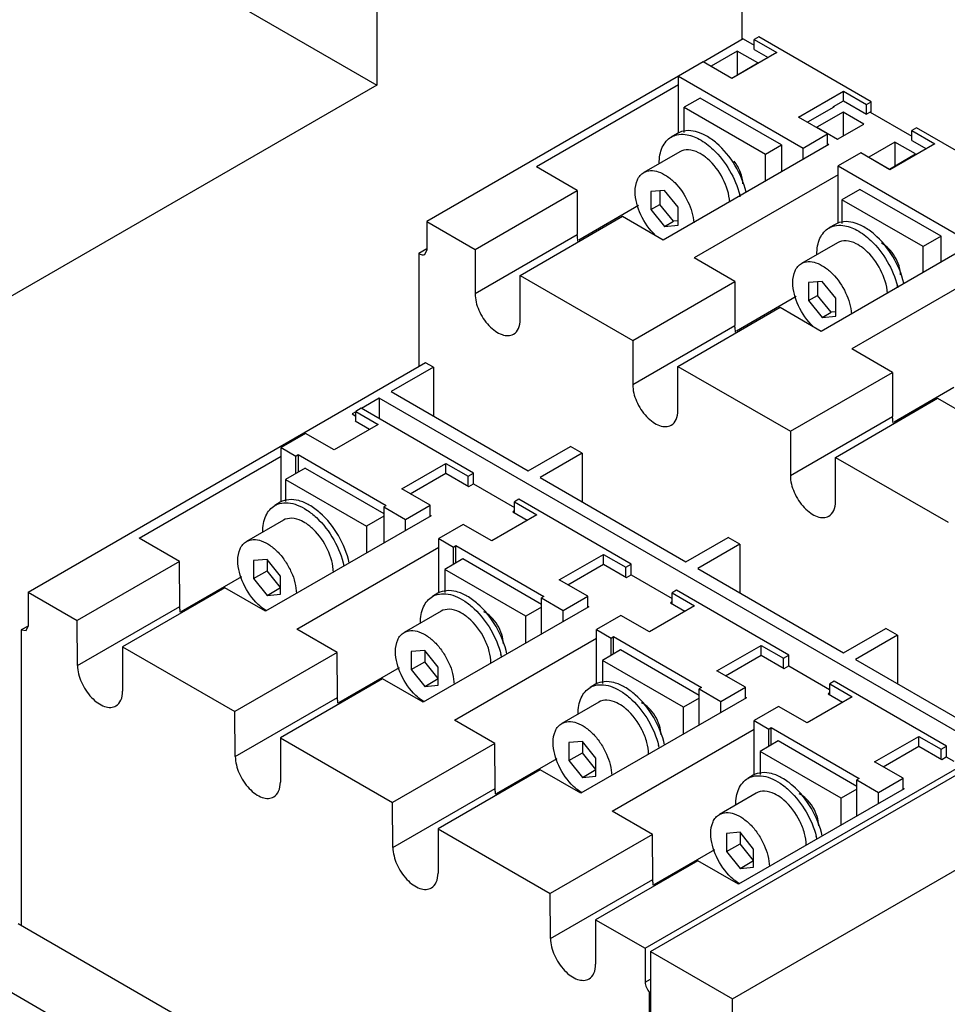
# Model space of a CAD drawing. Header units: millimetres. Extents: x 57 to 443, y 128 to 571.
# Tile 3 of 5: x 200 to 345, y 300 to 455. Entities that reach past the tile are written whole.
import ezdxf

# ---------------------------------------------------------------- set-up
doc = ezdxf.new("R2010")
doc.units = ezdxf.units.MM
doc.header["$LTSCALE"] = 45.402693
doc.layers.add('00_COMPONENTS_2', color=7, linetype='CONTINUOUS')

msp = doc.modelspace()

# ---------------------------------------------------------------- linework, layer by layer
at = {"layer": '00_COMPONENTS_2', "color": 7, "linetype": 'Continuous'}
for p, q in [((123.57, 521.14), (255.8, 444.8)), ((313.11, 494.22), (313.11, 451.93)), ((255.8, 461.13), (255.8, 444.8)), ((313.32, 452.05), (307.02, 448.41)), ((313.32, 452.05), (315.03, 451.06)), ((315.74, 452.37), (315.03, 451.96)), ((315.03, 450.41), (315.03, 451.96)), ((315.03, 451.96), (318.59, 449.91)), ((333.38, 442.18), (315.74, 452.37)), ((312.36, 450.15), (308.26, 447.78)), ((312.36, 450.15), (312.36, 446.4)), ((315.62, 448.27), (312.36, 450.15)), ((315.03, 450.41), (317.24, 449.13)), ((307.01, 448.43), (303.15, 446.2)), ((311.52, 445.82), (307.01, 448.43)), ((318.59, 449.91), (311.52, 445.82)), ((308.26, 447.78), (311.52, 445.91)), ((311.52, 445.91), (315.62, 448.27)), ((303.16, 446.19), (263.65, 423.37)), ((303.15, 437.29), (303.15, 446.2)), ((303.15, 446.2), (322.71, 434.91)), ((255.8, 444.8), (196.43, 410.53)), ((303.15, 444.83), (280.86, 431.96)), ((321.98, 439.78), (329.05, 443.86)), ((329.05, 442.31), (329.05, 443.86)), ((329.05, 443.86), (332.68, 441.77)), ((306.57, 442.76), (304.06, 441.31)), ((319.29, 435.41), (306.57, 442.76)), ((327.5, 441.41), (329.05, 442.31)), ((329.05, 442.31), (332.68, 440.22)), ((304.06, 437.36), (304.06, 441.31)), ((304.06, 441.31), (316.78, 433.96)), ((323.47, 439.01), (327.57, 441.37)), ((327.5, 441.33), (327.5, 441.41)), ((327.5, 441.41), (327.57, 441.37)), ((332.68, 441.77), (333.38, 442.18)), ((332.68, 440.22), (332.68, 441.77)), ((333.38, 440.47), (333.38, 442.18)), ((326.56, 437.14), (321.98, 439.78)), ((328.98, 440.56), (324.88, 438.19)), ((328.98, 440.56), (328.98, 436.8)), ((332.23, 438.68), (328.98, 440.56)), ((333.24, 440.55), (332.68, 440.22)), ((333.24, 440.55), (339.78, 436.77)), ((323.32, 439.01), (323.4, 439.05)), ((323.4, 439.05), (323.47, 439.01)), ((324.88, 438.19), (328.13, 436.31)), ((328.13, 436.31), (332.23, 438.68)), ((340.49, 438.08), (339.78, 437.67)), ((339.78, 436.12), (339.78, 437.67)), ((339.78, 437.67), (343.41, 435.58)), ((358.13, 427.89), (340.49, 438.08)), ((303, 437.22), (302.01, 436.64)), ((322.71, 434.91), (326.56, 437.14)), ((326.56, 435.4), (326.56, 437.14)), ((339.78, 436.12), (342.06, 434.8)), ((300.73, 420.49), (326.72, 435.5)), ((316.78, 433.96), (319.29, 435.41)), ((319.29, 435.41), (319.29, 431.21)), ((322.71, 433.18), (322.71, 434.91)), ((326.56, 435.59), (326.72, 435.5)), ((337.11, 435.86), (333.01, 433.49)), ((343.41, 435.58), (336.34, 431.49)), ((337.11, 435.86), (337.11, 432.11)), ((340.37, 433.98), (337.11, 435.86)), ((303.35, 434.33), (297.69, 431.06)), ((316.78, 429.76), (316.78, 433.96)), ((331.76, 434.14), (328.22, 432.1)), ((336.34, 431.49), (331.76, 434.14)), ((333.01, 433.49), (336.26, 431.62)), ((336.26, 431.62), (340.37, 433.98)), ((287.26, 428.27), (280.86, 431.96)), ((328.22, 423.1), (328.22, 432.1)), ((328.22, 432.1), (347.77, 420.81)), ((328.22, 430.73), (305.61, 417.68)), ((331.63, 428.41), (328.8, 426.78)), ((344.36, 421.06), (331.63, 428.41)), ((271.21, 419), (287.26, 428.27)), ((287.26, 428.27), (287.26, 421.33)), ((300.94, 428.26), (298.82, 428.07)), ((298.82, 428.07), (298.82, 425.24)), ((300.24, 428.2), (300.24, 426.06)), ((303.07, 425.62), (300.94, 428.26)), ((328.8, 426.78), (328.8, 423.07)), ((341.53, 419.43), (328.8, 426.78)), ((296.89, 425.87), (287.48, 420.43)), ((298.82, 425.24), (300.24, 426.06)), ((298.82, 425.24), (300.94, 422.6)), ((302.36, 423.42), (300.24, 426.06)), ((303.07, 422.79), (303.07, 425.62)), ((278.28, 414.92), (294.33, 424.19)), ((294.33, 424.19), (300.73, 420.49)), ((263.65, 423.37), (263.65, 418.88)), ((263.65, 423.37), (271.21, 419)), ((300.94, 422.6), (302.36, 423.42)), ((300.94, 422.6), (303.07, 422.79)), ((303.07, 423.48), (302.36, 423.42)), ((327.75, 422.93), (326.76, 422.36)), ((271.21, 412.06), (287.26, 421.33)), ((325.52, 406.18), (351.5, 421.19)), ((344.36, 421.06), (341.53, 419.43)), ((344.36, 417.06), (344.36, 421.06)), ((262.37, 418.41), (263.65, 419.15)), ((328.1, 420.04), (322.44, 416.77)), ((341.53, 415.43), (341.53, 419.43)), ((262.37, 418.41), (262.39, 400.6)), ((263.33, 418.19), (263.65, 418.88)), ((271.21, 419), (271.21, 412.06)), ((312.01, 413.98), (305.61, 417.68)), ((352.97, 416.44), (330.36, 403.39)), ((278.28, 407.98), (278.28, 414.92)), ((278.28, 414.92), (295.96, 404.71)), ((295.96, 404.71), (312.01, 413.98)), ((312.01, 413.98), (312.01, 407.04)), ((325.69, 413.97), (323.57, 413.78)), ((323.57, 413.78), (323.57, 410.95)), ((324.99, 413.91), (324.99, 411.77)), ((327.82, 411.33), (325.69, 413.97)), ((321.64, 411.58), (312.23, 406.15)), ((323.57, 410.95), (324.99, 411.77)), ((327.11, 409.13), (324.99, 411.77)), ((327.82, 408.5), (327.82, 411.33)), ((303.03, 400.63), (319.08, 409.9)), ((319.08, 409.9), (325.52, 406.18)), ((323.57, 410.95), (325.69, 408.31)), ((325.69, 408.31), (327.11, 409.13)), ((325.69, 408.31), (327.82, 408.5)), ((327.82, 409.19), (327.11, 409.13)), ((295.96, 397.77), (312.01, 407.04)), ((295.96, 404.71), (295.96, 397.77)), ((336.76, 399.69), (330.36, 403.39)), ((201.03, 365.17), (263.44, 401.21)), ((264.68, 400.48), (258.05, 396.66)), ((264.68, 400.48), (263.43, 401.2)), ((264.68, 400.48), (264.68, 392.83)), ((303.03, 393.69), (303.03, 400.63)), ((303.03, 400.63), (320.71, 390.43)), ((320.71, 390.43), (336.76, 399.69)), ((336.76, 399.69), (336.76, 392.75)), ((258.05, 396.66), (279.57, 384.24)), ((346.39, 397.29), (336.98, 391.86)), ((256.16, 395.61), (253.37, 394)), ((256.16, 395.61), (256.16, 392.42)), ((350.61, 341.07), (256.16, 395.61)), ((327.78, 386.34), (343.83, 395.61)), ((343.83, 395.61), (350.27, 391.89)), ((252.51, 393.5), (251.9, 393.15)), ((251.9, 393.15), (252.48, 392.81)), ((253.34, 394.05), (252.48, 393.55)), ((252.48, 392), (252.48, 393.55)), ((252.48, 393.55), (255.99, 391.52)), ((270.98, 383.86), (253.34, 394.05)), ((320.71, 383.48), (336.76, 392.75)), ((255.99, 391.52), (249.08, 387.53)), ((252.43, 392.09), (252.37, 392.06)), ((252.37, 392.06), (254.65, 390.74)), ((244.61, 390.11), (240.75, 387.88)), ((249.08, 387.53), (244.61, 390.11)), ((320.71, 390.43), (320.71, 383.48)), ((240.75, 379.34), (240.75, 387.88)), ((240.75, 387.88), (243.07, 386.55)), ((243.07, 386.55), (243.45, 386.77)), ((243.07, 383.81), (243.07, 386.55)), ((243.45, 386.77), (243.45, 384.03)), ((243.45, 386.77), (257.27, 378.79)), ((279.57, 384.24), (286.19, 388.06)), ((288.04, 387), (281.41, 383.17)), ((288.04, 387), (286.19, 388.06)), ((288.04, 387), (288.04, 379.34)), ((218.46, 373.65), (240.75, 386.52)), ((259.69, 381.4), (266.6, 385.4)), ((266.6, 383.84), (266.6, 385.4)), ((266.6, 385.4), (270.12, 383.36)), ((327.78, 379.4), (327.78, 386.34)), ((327.78, 386.34), (345.46, 376.14)), ((244.55, 384.66), (241.43, 382.87)), ((244.55, 384.66), (256.89, 377.54)), ((261.03, 380.63), (266.6, 383.84)), ((266.6, 383.84), (270.23, 381.75)), ((270.12, 383.36), (270.98, 383.86)), ((270.98, 382.16), (270.98, 383.86)), ((241.43, 382.87), (241.43, 379.43)), ((241.43, 382.87), (254.16, 375.52)), ((270.12, 381.81), (270.12, 383.36)), ((270.23, 381.75), (270.94, 382.16)), ((270.94, 382.16), (277.38, 378.44)), ((281.41, 383.17), (304.32, 369.95)), ((264.16, 378.82), (259.69, 381.4)), ((240.63, 379.28), (239.78, 378.79)), ((260.3, 376.6), (264.16, 378.82)), ((264.16, 377.09), (264.16, 378.82)), ((278.09, 379.76), (277.38, 379.35)), ((277.38, 377.62), (277.38, 379.35)), ((277.38, 379.35), (280.9, 377.32)), ((295.73, 369.57), (278.09, 379.76)), ((256.89, 378.57), (257.27, 378.79)), ((256.89, 378.57), (256.89, 372.89)), ((256.89, 378.57), (260.3, 376.6)), ((264.16, 377.27), (264.32, 377.18)), ((280.9, 377.32), (273.83, 373.24)), ((277.38, 377.92), (277.12, 377.77)), ((277.12, 377.77), (279.4, 376.45)), ((241.12, 376.47), (235.32, 373.12)), ((264.32, 377.18), (238.33, 362.17)), ((256.89, 377.1), (254.16, 375.52)), ((260.3, 374.86), (260.3, 376.6)), ((269.36, 375.82), (265.5, 373.59)), ((273.83, 373.24), (269.36, 375.82)), ((254.16, 375.52), (254.16, 371.31)), ((224.82, 369.98), (218.46, 373.65)), ((265.5, 365.05), (265.5, 373.59)), ((265.5, 373.59), (267.82, 372.26)), ((304.32, 369.95), (310.94, 373.77)), ((312.79, 372.71), (306.16, 368.88)), ((312.79, 372.71), (310.94, 373.77)), ((312.79, 372.71), (312.79, 365.06)), ((243.21, 359.36), (265.5, 372.23)), ((267.82, 372.26), (268.2, 372.48)), ((267.82, 369.52), (267.82, 372.26)), ((268.2, 369.74), (268.2, 372.48)), ((268.2, 372.48), (282.02, 364.5)), ((284.43, 367.11), (291.35, 371.11)), ((291.35, 369.56), (291.35, 371.11)), ((291.35, 371.11), (294.87, 369.08)), ((224.82, 369.98), (208.77, 360.71)), ((224.86, 362.92), (224.82, 369.98)), ((238.57, 370.32), (236.45, 370.13)), ((236.45, 370.13), (236.45, 367.3)), ((238.57, 370.32), (238.57, 368.53)), ((240.69, 367.68), (238.57, 370.32)), ((269.29, 370.38), (266.47, 368.74)), ((281.64, 363.25), (269.29, 370.38)), ((285.78, 366.34), (291.35, 369.56)), ((291.35, 369.56), (294.98, 367.46)), ((294.87, 369.08), (295.73, 369.57)), ((295.73, 367.87), (295.73, 369.57)), ((236.45, 367.3), (238.57, 368.53)), ((240.69, 365.89), (238.57, 368.53)), ((266.47, 368.74), (266.47, 365.13)), ((279.19, 361.39), (266.47, 368.74)), ((294.87, 367.52), (294.87, 369.08)), ((306.16, 368.88), (329.07, 355.66)), ((225.06, 362.11), (234.59, 367.61)), ((236.45, 367.3), (238.57, 364.66)), ((240.69, 364.85), (240.69, 367.68)), ((288.91, 364.53), (284.43, 367.11)), ((294.98, 367.46), (295.69, 367.87)), ((295.69, 367.87), (302.13, 364.16)), ((201.03, 365.17), (201.03, 359.84)), ((201.03, 365.17), (208.77, 360.71)), ((231.93, 365.87), (215.88, 356.6)), ((238.33, 362.17), (231.93, 365.87)), ((238.57, 364.66), (240.69, 365.89)), ((265.38, 364.99), (264.53, 364.5)), ((302.84, 365.47), (302.13, 365.06)), ((302.13, 365.06), (305.65, 363.03)), ((302.13, 363.33), (302.13, 365.06)), ((320.48, 355.29), (302.84, 365.47)), ((238.57, 364.66), (240.69, 364.85)), ((282.02, 364.5), (281.64, 364.28)), ((281.64, 358.6), (281.64, 364.28)), ((281.64, 364.28), (285.05, 362.31)), ((285.05, 362.31), (288.91, 364.53)), ((288.91, 362.8), (288.91, 364.53)), ((302.13, 363.63), (301.87, 363.48)), ((301.87, 363.48), (304.15, 362.17)), ((208.81, 353.65), (224.86, 362.92)), ((265.87, 362.18), (260.07, 358.83)), ((289.07, 362.89), (263.08, 347.89)), ((281.64, 362.81), (279.19, 361.39)), ((285.05, 360.57), (285.05, 362.31)), ((288.91, 362.98), (289.07, 362.89)), ((305.65, 363.03), (298.58, 358.95)), ((208.81, 353.65), (208.77, 360.71)), ((279.19, 357.19), (279.19, 361.39)), ((294.1, 361.53), (290.25, 359.31)), ((298.58, 358.95), (294.1, 361.53)), ((201.03, 359.84), (199.97, 359.23)), ((199.97, 359.23), (199.97, 312.8)), ((199.97, 359.23), (200.72, 359.16)), ((200.72, 359.16), (201.03, 359.84)), ((249.57, 355.68), (243.21, 359.36)), ((290.25, 350.76), (290.25, 359.31)), ((290.25, 359.31), (292.57, 357.97)), ((329.07, 355.66), (335.69, 359.48)), ((337.54, 358.42), (335.69, 359.48)), ((267.96, 345.07), (290.25, 357.94)), ((292.57, 357.97), (292.95, 358.19)), ((292.57, 355.23), (292.57, 357.97)), ((292.95, 358.19), (306.77, 350.21)), ((292.95, 355.45), (292.95, 358.19)), ((337.54, 358.42), (330.91, 354.59)), ((337.54, 358.42), (337.54, 350.77)), ((215.88, 356.6), (215.88, 349.6)), ((215.88, 356.6), (233.52, 346.42)), ((249.57, 355.68), (233.52, 346.42)), ((249.62, 348.63), (249.57, 355.68)), ((263.32, 356.03), (261.2, 355.84)), ((261.2, 355.84), (261.2, 353.02)), ((263.32, 356.03), (263.32, 354.24)), ((265.44, 353.39), (263.32, 356.03)), ((294.04, 356.09), (291.21, 354.45)), ((306.39, 348.96), (294.04, 356.09)), ((309.18, 352.83), (316.1, 356.82)), ((316.1, 356.82), (319.62, 354.79)), ((316.1, 355.27), (316.1, 356.82)), ((261.2, 353.02), (263.32, 354.24)), ((265.44, 351.6), (263.32, 354.24)), ((291.21, 354.45), (291.21, 350.84)), ((303.94, 347.11), (291.21, 354.45)), ((310.53, 352.05), (316.1, 355.27)), ((316.1, 355.27), (319.73, 353.17)), ((319.62, 354.79), (320.48, 355.29)), ((319.62, 353.24), (319.62, 354.79)), ((320.48, 353.58), (320.48, 355.29)), ((330.91, 354.59), (352.43, 342.17)), ((249.82, 347.82), (259.34, 353.32)), ((261.2, 353.02), (263.32, 350.38)), ((265.44, 350.57), (265.44, 353.39)), ((313.66, 350.24), (309.18, 352.83)), ((319.73, 353.17), (320.44, 353.58)), ((320.44, 353.58), (326.84, 349.89)), ((256.69, 351.58), (240.64, 342.31)), ((263.08, 347.89), (256.69, 351.58)), ((263.32, 350.38), (265.44, 351.6)), ((327.59, 351.18), (326.88, 350.77)), ((345.23, 341), (327.59, 351.18)), ((263.32, 350.38), (265.44, 350.57)), ((290.13, 350.7), (289.28, 350.21)), ((306.77, 350.21), (306.39, 349.99)), ((306.39, 349.99), (309.8, 348.02)), ((306.39, 344.31), (306.39, 349.99)), ((309.8, 348.02), (313.66, 350.24)), ((313.66, 348.51), (313.66, 350.24)), ((326.88, 350.77), (330.4, 348.74)), ((326.88, 349.04), (326.88, 350.77)), ((233.57, 339.36), (249.62, 348.63)), ((290.62, 347.89), (284.82, 344.55)), ((313.81, 348.6), (287.83, 333.6)), ((306.39, 348.52), (303.94, 347.11)), ((309.8, 346.28), (309.8, 348.02)), ((313.66, 348.69), (313.81, 348.6)), ((330.4, 348.74), (323.33, 344.66)), ((326.88, 349.34), (326.62, 349.19)), ((326.62, 349.19), (328.9, 347.88)), ((233.57, 339.36), (233.52, 346.42)), ((303.94, 342.9), (303.94, 347.11)), ((318.85, 347.24), (315, 345.02)), ((323.33, 344.66), (318.85, 347.24)), ((274.32, 341.39), (267.96, 345.07)), ((297.91, 309.25), (360.31, 345.28)), ((315, 345.02), (317.31, 343.68)), ((315, 336.47), (315, 345.02)), ((292.71, 330.78), (315, 343.65)), ((298.75, 308.76), (361.16, 344.78)), ((317.31, 343.68), (317.7, 343.9)), ((317.31, 340.95), (317.31, 343.68)), ((317.7, 343.9), (331.52, 335.92)), ((317.7, 341.17), (317.7, 343.9)), ((240.64, 342.31), (240.64, 335.31)), ((240.64, 342.31), (258.27, 332.13)), ((288.07, 341.74), (285.95, 341.56)), ((288.07, 341.74), (288.07, 339.95)), ((290.19, 339.11), (288.07, 341.74)), ((318.79, 341.8), (315.96, 340.17)), ((331.14, 334.67), (318.79, 341.8)), ((333.93, 338.54), (340.85, 342.53)), ((340.85, 342.53), (344.37, 340.5)), ((340.85, 340.98), (340.85, 342.53)), ((274.32, 341.39), (258.27, 332.13)), ((274.37, 334.34), (274.32, 341.39)), ((285.95, 341.56), (285.95, 338.73)), ((328.69, 332.82), (315.96, 340.17)), ((315.96, 340.17), (315.96, 336.55)), ((335.28, 337.76), (340.85, 340.98)), ((340.85, 340.98), (344.47, 338.88)), ((344.37, 340.5), (345.23, 341)), ((344.37, 338.95), (344.37, 340.5)), ((345.23, 339.29), (345.23, 341)), ((274.57, 333.53), (284.09, 339.03)), ((285.95, 338.73), (288.07, 339.95)), ((285.95, 338.73), (288.07, 336.09)), ((290.19, 337.31), (288.07, 339.95)), ((290.19, 336.28), (290.19, 339.11)), ((344.47, 338.88), (345.18, 339.29)), ((345.18, 339.29), (346.36, 338.61)), ((281.44, 337.29), (265.39, 328.02)), ((287.83, 333.6), (281.44, 337.29)), ((288.07, 336.09), (290.19, 337.31)), ((311.62, 301.33), (374.02, 337.35)), ((338.4, 335.96), (333.93, 338.54)), ((288.07, 336.09), (290.19, 336.28)), ((314.88, 336.41), (314.03, 335.92)), ((331.52, 335.92), (331.14, 335.7)), ((331.14, 335.7), (334.55, 333.73)), ((331.14, 330.03), (331.14, 335.7)), ((334.55, 333.73), (338.4, 335.96)), ((338.4, 334.22), (338.4, 335.96)), ((258.31, 325.07), (274.37, 334.34)), ((338.56, 334.31), (312.58, 319.31)), ((331.14, 334.23), (328.69, 332.82)), ((338.4, 334.4), (338.56, 334.31)), ((315.36, 333.6), (309.57, 330.26)), ((328.69, 328.61), (328.69, 332.82)), ((334.55, 332), (334.55, 333.73)), ((258.31, 325.07), (258.27, 332.13)), ((299.07, 327.11), (292.71, 330.78)), ((265.39, 328.02), (283.02, 317.84)), ((265.39, 328.02), (265.39, 321.02)), ((299.07, 327.11), (283.02, 317.84)), ((299.11, 320.05), (299.07, 327.11)), ((312.82, 327.46), (310.69, 327.27)), ((310.69, 327.27), (310.69, 324.44)), ((314.94, 324.82), (312.82, 327.46)), ((312.82, 327.46), (312.82, 325.66)), ((299.31, 319.24), (308.84, 324.74)), ((310.69, 324.44), (312.82, 325.66)), ((314.94, 323.02), (312.82, 325.66)), ((314.94, 321.99), (314.94, 324.82)), ((310.69, 324.44), (312.82, 321.8)), ((306.19, 323), (290.13, 313.73)), ((312.58, 319.31), (306.19, 323)), ((312.82, 321.8), (314.94, 323.02)), ((312.82, 321.8), (314.94, 321.99)), ((283.06, 310.78), (299.11, 320.05)), ((283.06, 310.78), (283.02, 317.84)), ((236.78, 291.55), (199.48, 313.08)), ((290.13, 313.73), (297.91, 309.25)), ((290.13, 313.73), (290.13, 306.73)), ((297.91, 309.25), (297.91, 303.91)), ((298.75, 308.76), (311.62, 301.33)), ((298.75, 308.76), (298.75, 135.09)), ((288.01, 250.54), (189.58, 307.37)), ((297.91, 303.91), (298.75, 304.4)), ((298.72, 302.41), (298.61, 302.35)), ((298.61, 248.25), (298.61, 302.35)), ((311.62, 127.66), (311.62, 301.33))]:
    msp.add_line(p, q, dxfattribs=at)
for centre, radius, start, end in [((300.42, 424.46), 12.71, 13.4499, 14.0194), ((300.66, 424.52), 12.46, 12.5817, 13.4509), ((325.19, 410.18), 12.68, 13.3022, 14.0198), ((325.44, 410.24), 12.43, 12.5811, 13.3023), ((239.9, 368.9), 8.53, 46.224, 50.8147), ((263.09, 352.35), 12.55, 12.5843, 13.961), ((263.4, 352.42), 12.24, 12.0049, 12.5804), ((287.84, 338.07), 12.55, 12.5843, 13.961), ((288.14, 338.13), 12.24, 12.0049, 12.5804), ((312.59, 323.78), 12.55, 12.5843, 13.961), ((312.89, 323.85), 12.24, 12.0049, 12.5804)]:
    msp.add_arc(centre, radius, start, end, dxfattribs=at)
for points, knots in [([(313.77, 427.99), (313.42, 429.47), (312.2, 432.3), (309.84, 435.22), (307.58, 436.85), (305.94, 437.55), (304.36, 437.73), (303.4, 437.44), (303, 437.21)], [0, 0, 0, 0, 0.289812, 0.576079, 0.703738, 0.815903, 0.912894, 1, 1, 1, 1]), ([(300.11, 432.44), (300.11, 432.91), (300.18, 433.79), (300.54, 435.01), (301.15, 435.99), (301.71, 436.47), (302.01, 436.64)], [0, 0, 0, 0, 0.289641, 0.549111, 0.782236, 1, 1, 1, 1]), ([(302.89, 436.99), (303.32, 437.08), (304.55, 437.11), (306.59, 436.34), (307.93, 435.3), (308.6, 434.67)], [0, 0, 0, 0, 0.206466, 0.568379, 1, 1, 1, 1]), ([(306.27, 434.18), (305.78, 434.42), (304.8, 434.76), (303.75, 434.56), (303.35, 434.33)], [0, 0, 0, 0, 0.544609, 1, 1, 1, 1]), ([(308.6, 434.67), (309.6, 433.72), (311.32, 431.48), (312.41, 428.89), (312.75, 427.54)], [0, 0, 0, 0, 0.499528, 1, 1, 1, 1]), ([(307.71, 433.21), (307.6, 433.31), (307.15, 433.67), (306.66, 433.99), (306.27, 434.18)], [0, 0, 0, 0, 0.26335, 1, 1, 1, 1]), ([(311.19, 426.43), (311.11, 427.69), (310.29, 430.23), (308.71, 432.35), (307.71, 433.21)], [0, 0, 0, 0, 0.49105, 1, 1, 1, 1]), ([(297.7, 431.06), (298.01, 431.24), (298.79, 431.45), (300.06, 431.22), (301.36, 430.55), (303.09, 429.08), (304.76, 426.63), (305.46, 424.31), (305.53, 423.16)], [0, 0, 0, 0, 0.086961, 0.185839, 0.302043, 0.434547, 0.724899, 1, 1, 1, 1]), ([(313.25, 429.27), (313.25, 429.88), (312.95, 431.17), (312.31, 432.31), (311.89, 432.84)], [0, 0, 0, 0, 0.476856, 1, 1, 1, 1]), ([(296.35, 428.09), (296.35, 428.71), (296.48, 429.62), (297.08, 430.6), (297.48, 430.94), (297.7, 431.06)], [0, 0, 0, 0, 0.54777, 0.781618, 1, 1, 1, 1]), ([(299.55, 421.18), (298.58, 422.1), (297.07, 424.27), (296.35, 426.84), (296.35, 428.09)], [0, 0, 0, 0, 0.516189, 1, 1, 1, 1]), ([(324.86, 418.15), (324.86, 418.62), (324.93, 419.5), (325.29, 420.72), (325.89, 421.7), (326.46, 422.18), (326.76, 422.35)], [0, 0, 0, 0, 0.289641, 0.549111, 0.782236, 1, 1, 1, 1]), ([(327.64, 422.7), (328.07, 422.79), (329.3, 422.82), (331.34, 422.05), (332.68, 421.02), (333.35, 420.38)], [0, 0, 0, 0, 0.206466, 0.568379, 1, 1, 1, 1]), ([(338.53, 413.67), (338.18, 415.15), (336.96, 417.99), (334.6, 420.92), (332.34, 422.55), (330.69, 423.26), (329.11, 423.44), (328.15, 423.16), (327.75, 422.93)], [0, 0, 0, 0, 0.289608, 0.575946, 0.703674, 0.815894, 0.912905, 1, 1, 1, 1]), ([(287.36, 420.3), (287.35, 420.39), (287.29, 420.73), (287.26, 421.07), (287.26, 421.33)], [0, 0, 0, 0, 0.260083, 1, 1, 1, 1]), ([(331.02, 419.89), (330.53, 420.14), (329.55, 420.47), (328.5, 420.27), (328.1, 420.04)], [0, 0, 0, 0, 0.544609, 1, 1, 1, 1]), ([(332.46, 418.92), (332.35, 419.02), (331.9, 419.39), (331.4, 419.7), (331.02, 419.89)], [0, 0, 0, 0, 0.26335, 1, 1, 1, 1]), ([(333.35, 420.38), (334.35, 419.43), (336.07, 417.19), (337.16, 414.6), (337.5, 413.25)], [0, 0, 0, 0, 0.499528, 1, 1, 1, 1]), ([(338, 414.98), (338, 415.46), (337.81, 416.47), (337.17, 417.88), (336.24, 419.1), (335.45, 419.74), (335.03, 419.95)], [0, 0, 0, 0, 0.238752, 0.503117, 0.765811, 1, 1, 1, 1]), ([(262.37, 418.41), (262.52, 418.29), (262.82, 418.1), (263.21, 418.12), (263.33, 418.19)], [0, 0, 0, 0, 0.566573, 1, 1, 1, 1]), ([(335.94, 412.11), (335.87, 413.38), (335.05, 415.92), (333.46, 418.05), (332.46, 418.92)], [0, 0, 0, 0, 0.490688, 1, 1, 1, 1]), ([(321.1, 413.8), (321.1, 414.42), (321.23, 415.33), (321.83, 416.31), (322.23, 416.65), (322.44, 416.77)], [0, 0, 0, 0, 0.54777, 0.781618, 1, 1, 1, 1]), ([(322.44, 416.77), (322.76, 416.95), (323.55, 417.16), (324.82, 416.93), (326.12, 416.25), (327.85, 414.78), (329.52, 412.32), (330.22, 409.99), (330.28, 408.84)], [0, 0, 0, 0, 0.086973, 0.185916, 0.30224, 0.434878, 0.725324, 1, 1, 1, 1]), ([(324.29, 406.9), (323.33, 407.81), (321.82, 409.98), (321.1, 412.55), (321.1, 413.8)], [0, 0, 0, 0, 0.516189, 1, 1, 1, 1]), ([(271.21, 412.06), (271.21, 411.17), (271.7, 409.32), (272.97, 407.35), (274.33, 406.15), (275.36, 405.59), (276.37, 405.39), (277, 405.55), (277.25, 405.69)], [0, 0, 0, 0, 0.269896, 0.561324, 0.695464, 0.813142, 0.912854, 1, 1, 1, 1]), ([(277.25, 405.69), (277.58, 405.89), (278.17, 406.61), (278.28, 407.5), (278.28, 407.98)], [0, 0, 0, 0, 0.449158, 1, 1, 1, 1]), ([(312.11, 406.02), (312.1, 406.1), (312.04, 406.44), (312.01, 406.79), (312.01, 407.04)], [0, 0, 0, 0, 0.260083, 1, 1, 1, 1]), ([(295.96, 397.77), (295.96, 396.88), (296.45, 395.03), (297.72, 393.06), (299.08, 391.86), (300.11, 391.3), (301.12, 391.1), (301.75, 391.26), (302, 391.4)], [0, 0, 0, 0, 0.269899, 0.561341, 0.695473, 0.813144, 0.912853, 1, 1, 1, 1]), ([(302, 391.4), (302.33, 391.6), (302.92, 392.33), (303.03, 393.21), (303.03, 393.69)], [0, 0, 0, 0, 0.449153, 1, 1, 1, 1]), ([(336.86, 391.73), (336.84, 391.81), (336.79, 392.15), (336.76, 392.5), (336.76, 392.75)], [0, 0, 0, 0, 0.260083, 1, 1, 1, 1]), ([(320.71, 383.48), (320.71, 382.59), (321.2, 380.74), (322.47, 378.77), (323.83, 377.57), (324.86, 377.01), (325.87, 376.81), (326.49, 376.97), (326.74, 377.11)], [0, 0, 0, 0, 0.269896, 0.561324, 0.695464, 0.813142, 0.912854, 1, 1, 1, 1]), ([(240.53, 379.1), (240.96, 379.21), (241.92, 379.27), (243.39, 378.88), (244.9, 378.07), (245.83, 377.31), (246.3, 376.88)], [0, 0, 0, 0, 0.205702, 0.438708, 0.704231, 1, 1, 1, 1]), ([(251.46, 369.75), (251.14, 371.25), (249.95, 374.15), (247.58, 377.16), (245.3, 378.86), (243.62, 379.6), (242.02, 379.8), (241.03, 379.51), (240.63, 379.28)], [0, 0, 0, 0, 0.287813, 0.574751, 0.703093, 0.815792, 0.912987, 1, 1, 1, 1]), ([(326.74, 377.11), (327.08, 377.31), (327.66, 378.04), (327.78, 378.92), (327.78, 379.4)], [0, 0, 0, 0, 0.449158, 1, 1, 1, 1]), ([(237.88, 374.59), (237.88, 375.05), (237.95, 375.94), (238.31, 377.15), (238.91, 378.14), (239.48, 378.61), (239.78, 378.79)], [0, 0, 0, 0, 0.289641, 0.549111, 0.782236, 1, 1, 1, 1]), ([(243.97, 376.36), (243.49, 376.59), (242.53, 376.9), (241.5, 376.69), (241.12, 376.47)], [0, 0, 0, 0, 0.54322, 1, 1, 1, 1]), ([(245.29, 375.51), (245.18, 375.59), (244.77, 375.92), (244.32, 376.19), (243.97, 376.36)], [0, 0, 0, 0, 0.262744, 1, 1, 1, 1]), ([(246.3, 376.88), (247.38, 375.87), (249.19, 373.48), (250.31, 370.7), (250.61, 369.26)], [0, 0, 0, 0, 0.501157, 1, 1, 1, 1]), ([(248.96, 368.28), (248.94, 369.51), (248.22, 372.02), (246.75, 374.15), (245.8, 375.05)], [0, 0, 0, 0, 0.484674, 1, 1, 1, 1]), ([(233.97, 370.15), (233.97, 370.77), (234.11, 371.68), (234.7, 372.66), (235.11, 373), (235.32, 373.12)], [0, 0, 0, 0, 0.54777, 0.781618, 1, 1, 1, 1]), ([(235.32, 373.12), (235.64, 373.31), (236.45, 373.52), (237.75, 373.26), (239.08, 372.55), (240.36, 371.43), (241.5, 369.99), (242.66, 367.88), (243.15, 366.09), (243.16, 364.94)], [0, 0, 0, 0, 0.086992, 0.186373, 0.303538, 0.437109, 0.581513, 0.729031, 1, 1, 1, 1]), ([(237.17, 363.25), (236.2, 364.16), (234.7, 366.33), (233.97, 368.9), (233.97, 370.15)], [0, 0, 0, 0, 0.516189, 1, 1, 1, 1]), ([(265.28, 364.81), (265.71, 364.92), (266.68, 364.98), (268.17, 364.58), (269.69, 363.76), (270.63, 362.98), (271.09, 362.54)], [0, 0, 0, 0, 0.205376, 0.438318, 0.704005, 1, 1, 1, 1]), ([(276.21, 355.46), (275.89, 356.97), (274.7, 359.87), (272.33, 362.87), (270.05, 364.57), (268.37, 365.31), (266.76, 365.51), (265.78, 365.22), (265.38, 364.99)], [0, 0, 0, 0, 0.287813, 0.574751, 0.703093, 0.815792, 0.912987, 1, 1, 1, 1]), ([(262.63, 360.3), (262.63, 360.76), (262.7, 361.65), (263.06, 362.86), (263.66, 363.85), (264.23, 364.32), (264.53, 364.5)], [0, 0, 0, 0, 0.289641, 0.549111, 0.782236, 1, 1, 1, 1]), ([(224.95, 361.98), (224.94, 362.06), (224.89, 362.37), (224.86, 362.69), (224.86, 362.92)], [0, 0, 0, 0, 0.259361, 1, 1, 1, 1]), ([(238.5, 362.22), (238.39, 362.29), (237.92, 362.59), (237.48, 362.95), (237.17, 363.25)], [0, 0, 0, 0, 0.238631, 1, 1, 1, 1]), ([(268.71, 362.07), (268.23, 362.3), (267.27, 362.61), (266.25, 362.4), (265.87, 362.18)], [0, 0, 0, 0, 0.54322, 1, 1, 1, 1]), ([(270.18, 361.1), (270.06, 361.2), (269.6, 361.57), (269.1, 361.89), (268.71, 362.07)], [0, 0, 0, 0, 0.263796, 1, 1, 1, 1]), ([(271.09, 362.54), (272.11, 361.59), (273.83, 359.34), (274.93, 356.74), (275.27, 355.38)], [0, 0, 0, 0, 0.499469, 1, 1, 1, 1]), ([(275.66, 357.06), (275.66, 357.55), (275.46, 358.59), (274.79, 360.03), (273.83, 361.27), (273.01, 361.89), (272.58, 362.09)], [0, 0, 0, 0, 0.240086, 0.505865, 0.768458, 1, 1, 1, 1]), ([(273.71, 353.99), (273.7, 354.63), (273.49, 355.95), (272.51, 358.48), (271.23, 360.21), (270.18, 361.1)], [0, 0, 0, 0, 0.233219, 0.489741, 1, 1, 1, 1]), ([(258.72, 355.86), (258.72, 356.48), (258.85, 357.39), (259.45, 358.37), (259.85, 358.71), (260.07, 358.83)], [0, 0, 0, 0, 0.54777, 0.781618, 1, 1, 1, 1]), ([(260.07, 358.83), (260.39, 359.02), (261.2, 359.23), (262.5, 358.97), (263.83, 358.26), (265.11, 357.14), (266.25, 355.7), (267.41, 353.59), (267.9, 351.81), (267.91, 350.65)], [0, 0, 0, 0, 0.086992, 0.186373, 0.303538, 0.437109, 0.581513, 0.729031, 1, 1, 1, 1]), ([(261.92, 348.96), (260.95, 349.87), (259.45, 352.04), (258.72, 354.61), (258.72, 355.86)], [0, 0, 0, 0, 0.516189, 1, 1, 1, 1]), ([(208.81, 353.65), (208.81, 352.76), (209.31, 350.91), (210.58, 348.96), (211.94, 347.76), (212.96, 347.2), (213.97, 347), (214.6, 347.17), (214.84, 347.31)], [0, 0, 0, 0, 0.270418, 0.561758, 0.695728, 0.81325, 0.912874, 1, 1, 1, 1]), ([(300.96, 341.17), (300.64, 342.68), (299.45, 345.58), (297.08, 348.59), (294.8, 350.28), (293.12, 351.02), (291.51, 351.22), (290.53, 350.93), (290.13, 350.7)], [0, 0, 0, 0, 0.287813, 0.574751, 0.703093, 0.815792, 0.912987, 1, 1, 1, 1]), ([(214.84, 347.31), (215.18, 347.5), (215.76, 348.23), (215.88, 349.12), (215.88, 349.6)], [0, 0, 0, 0, 0.449154, 1, 1, 1, 1]), ([(287.38, 346.01), (287.38, 346.47), (287.45, 347.36), (287.81, 348.57), (288.41, 349.56), (288.98, 350.03), (289.28, 350.21)], [0, 0, 0, 0, 0.289641, 0.549111, 0.782236, 1, 1, 1, 1]), ([(290.03, 350.52), (290.46, 350.64), (291.43, 350.69), (292.92, 350.29), (294.43, 349.47), (295.38, 348.7), (295.84, 348.26)], [0, 0, 0, 0, 0.205376, 0.438318, 0.704005, 1, 1, 1, 1]), ([(249.71, 347.68), (249.69, 347.76), (249.64, 348.08), (249.62, 348.39), (249.62, 348.63)], [0, 0, 0, 0, 0.259361, 1, 1, 1, 1]), ([(263.25, 347.94), (263.14, 348), (262.66, 348.31), (262.23, 348.66), (261.92, 348.96)], [0, 0, 0, 0, 0.238631, 1, 1, 1, 1]), ([(293.46, 347.78), (292.98, 348.01), (292.02, 348.32), (291, 348.12), (290.62, 347.89)], [0, 0, 0, 0, 0.54322, 1, 1, 1, 1]), ([(295.84, 348.26), (296.86, 347.3), (298.58, 345.05), (299.68, 342.45), (300.02, 341.09)], [0, 0, 0, 0, 0.499469, 1, 1, 1, 1]), ([(294.93, 346.82), (294.81, 346.92), (294.35, 347.28), (293.85, 347.6), (293.46, 347.78)], [0, 0, 0, 0, 0.263796, 1, 1, 1, 1]), ([(298.46, 339.71), (298.45, 340.34), (298.24, 341.66), (297.25, 344.19), (295.98, 345.92), (294.93, 346.82)], [0, 0, 0, 0, 0.233219, 0.489741, 1, 1, 1, 1]), ([(300.41, 342.77), (300.41, 343.27), (300.21, 344.3), (299.54, 345.74), (298.58, 346.98), (297.76, 347.6), (297.33, 347.8)], [0, 0, 0, 0, 0.240086, 0.505865, 0.768458, 1, 1, 1, 1]), ([(284.82, 344.55), (285.14, 344.73), (285.95, 344.94), (287.25, 344.69), (288.58, 343.97), (289.86, 342.85), (290.99, 341.41), (292.15, 339.3), (292.64, 337.52), (292.66, 336.36)], [0, 0, 0, 0, 0.086992, 0.186373, 0.303538, 0.437109, 0.581513, 0.729031, 1, 1, 1, 1]), ([(283.47, 341.57), (283.47, 342.19), (283.6, 343.1), (284.2, 344.08), (284.6, 344.42), (284.82, 344.55)], [0, 0, 0, 0, 0.54777, 0.781618, 1, 1, 1, 1]), ([(286.67, 334.67), (285.7, 335.59), (284.2, 337.75), (283.47, 340.32), (283.47, 341.57)], [0, 0, 0, 0, 0.516189, 1, 1, 1, 1]), ([(233.57, 339.36), (233.57, 338.47), (234.07, 336.62), (235.34, 334.66), (236.69, 333.47), (237.72, 332.91), (238.73, 332.71), (239.35, 332.87), (239.6, 333.02)], [0, 0, 0, 0, 0.270418, 0.561758, 0.695728, 0.81325, 0.912874, 1, 1, 1, 1]), ([(312.13, 331.72), (312.13, 332.19), (312.2, 333.07), (312.55, 334.28), (313.16, 335.27), (313.72, 335.75), (314.03, 335.92)], [0, 0, 0, 0, 0.289641, 0.549111, 0.782236, 1, 1, 1, 1]), ([(314.78, 336.23), (315.21, 336.35), (316.18, 336.4), (317.66, 336), (319.18, 335.18), (320.13, 334.41), (320.59, 333.97)], [0, 0, 0, 0, 0.205376, 0.438318, 0.704005, 1, 1, 1, 1]), ([(325.71, 326.88), (325.39, 328.39), (324.2, 331.29), (321.83, 334.3), (319.54, 335.99), (317.87, 336.73), (316.26, 336.93), (315.28, 336.64), (314.88, 336.41)], [0, 0, 0, 0, 0.287813, 0.574751, 0.703093, 0.815792, 0.912987, 1, 1, 1, 1]), ([(239.6, 333.02), (239.94, 333.21), (240.52, 333.94), (240.64, 334.83), (240.64, 335.31)], [0, 0, 0, 0, 0.449154, 1, 1, 1, 1]), ([(274.46, 333.4), (274.44, 333.48), (274.39, 333.79), (274.37, 334.1), (274.37, 334.34)], [0, 0, 0, 0, 0.259361, 1, 1, 1, 1]), ([(288, 333.65), (287.89, 333.72), (287.41, 334.02), (286.98, 334.38), (286.67, 334.67)], [0, 0, 0, 0, 0.238631, 1, 1, 1, 1]), ([(318.21, 333.49), (317.73, 333.72), (316.77, 334.03), (315.75, 333.83), (315.36, 333.6)], [0, 0, 0, 0, 0.54322, 1, 1, 1, 1]), ([(319.67, 332.53), (319.56, 332.63), (319.1, 332.99), (318.6, 333.31), (318.21, 333.49)], [0, 0, 0, 0, 0.263796, 1, 1, 1, 1]), ([(323.21, 325.42), (323.2, 326.05), (322.98, 327.37), (322, 329.9), (320.73, 331.63), (319.67, 332.53)], [0, 0, 0, 0, 0.233219, 0.489741, 1, 1, 1, 1]), ([(320.59, 333.97), (321.6, 333.01), (323.33, 330.77), (324.43, 328.16), (324.77, 326.8)], [0, 0, 0, 0, 0.499469, 1, 1, 1, 1]), ([(325.15, 328.49), (325.15, 328.98), (324.96, 330.01), (324.29, 331.45), (323.33, 332.69), (322.51, 333.31), (322.08, 333.52)], [0, 0, 0, 0, 0.240086, 0.505865, 0.768458, 1, 1, 1, 1]), ([(308.22, 327.28), (308.22, 327.9), (308.35, 328.82), (308.95, 329.8), (309.35, 330.13), (309.57, 330.26)], [0, 0, 0, 0, 0.54777, 0.781618, 1, 1, 1, 1]), ([(309.57, 330.26), (309.89, 330.44), (310.7, 330.65), (312, 330.4), (313.33, 329.68), (314.61, 328.56), (315.74, 327.12), (316.9, 325.01), (317.39, 323.23), (317.41, 322.07)], [0, 0, 0, 0, 0.086992, 0.186373, 0.303538, 0.437109, 0.581513, 0.729031, 1, 1, 1, 1]), ([(311.42, 320.38), (310.45, 321.3), (308.95, 323.46), (308.22, 326.03), (308.22, 327.28)], [0, 0, 0, 0, 0.516189, 1, 1, 1, 1]), ([(258.31, 325.07), (258.32, 324.18), (258.82, 322.33), (260.09, 320.38), (261.44, 319.18), (262.47, 318.62), (263.48, 318.42), (264.1, 318.59), (264.35, 318.73)], [0, 0, 0, 0, 0.270418, 0.561758, 0.695728, 0.81325, 0.912874, 1, 1, 1, 1]), ([(264.35, 318.73), (264.69, 318.92), (265.27, 319.65), (265.39, 320.54), (265.39, 321.02)], [0, 0, 0, 0, 0.449154, 1, 1, 1, 1]), ([(312.75, 319.36), (312.63, 319.43), (312.16, 319.73), (311.73, 320.09), (311.42, 320.38)], [0, 0, 0, 0, 0.238631, 1, 1, 1, 1]), ([(299.2, 319.11), (299.19, 319.19), (299.14, 319.5), (299.12, 319.82), (299.11, 320.05)], [0, 0, 0, 0, 0.259361, 1, 1, 1, 1]), ([(283.06, 310.78), (283.07, 309.89), (283.56, 308.05), (284.84, 306.09), (286.19, 304.89), (287.22, 304.34), (288.22, 304.14), (288.85, 304.3), (289.1, 304.44)], [0, 0, 0, 0, 0.270418, 0.561758, 0.695728, 0.81325, 0.912874, 1, 1, 1, 1]), ([(289.1, 304.44), (289.44, 304.64), (290.02, 305.36), (290.13, 306.25), (290.13, 306.73)], [0, 0, 0, 0, 0.449154, 1, 1, 1, 1]), ([(297.91, 303.91), (297.91, 303.63), (298.06, 303.05), (298.4, 302.56), (298.61, 302.35)], [0, 0, 0, 0, 0.482605, 1, 1, 1, 1])]:
    msp.add_open_spline(points, degree=3, knots=knots, dxfattribs=at)
for points in [[(302.01, 436.64), (302.29, 436.8), (302.59, 436.92), (302.89, 436.99)], [(326.76, 422.35), (327.04, 422.51), (327.33, 422.63), (327.64, 422.7)], [(239.78, 378.79), (240.02, 378.92), (240.27, 379.03), (240.53, 379.1)], [(264.53, 364.5), (264.76, 364.63), (265.02, 364.74), (265.28, 364.81)], [(289.28, 350.21), (289.51, 350.35), (289.77, 350.45), (290.03, 350.52)], [(314.03, 335.92), (314.26, 336.06), (314.52, 336.16), (314.78, 336.23)]]:
    msp.add_open_spline(points, degree=3, dxfattribs=at)

doc.saveas('drawing.dxf')
